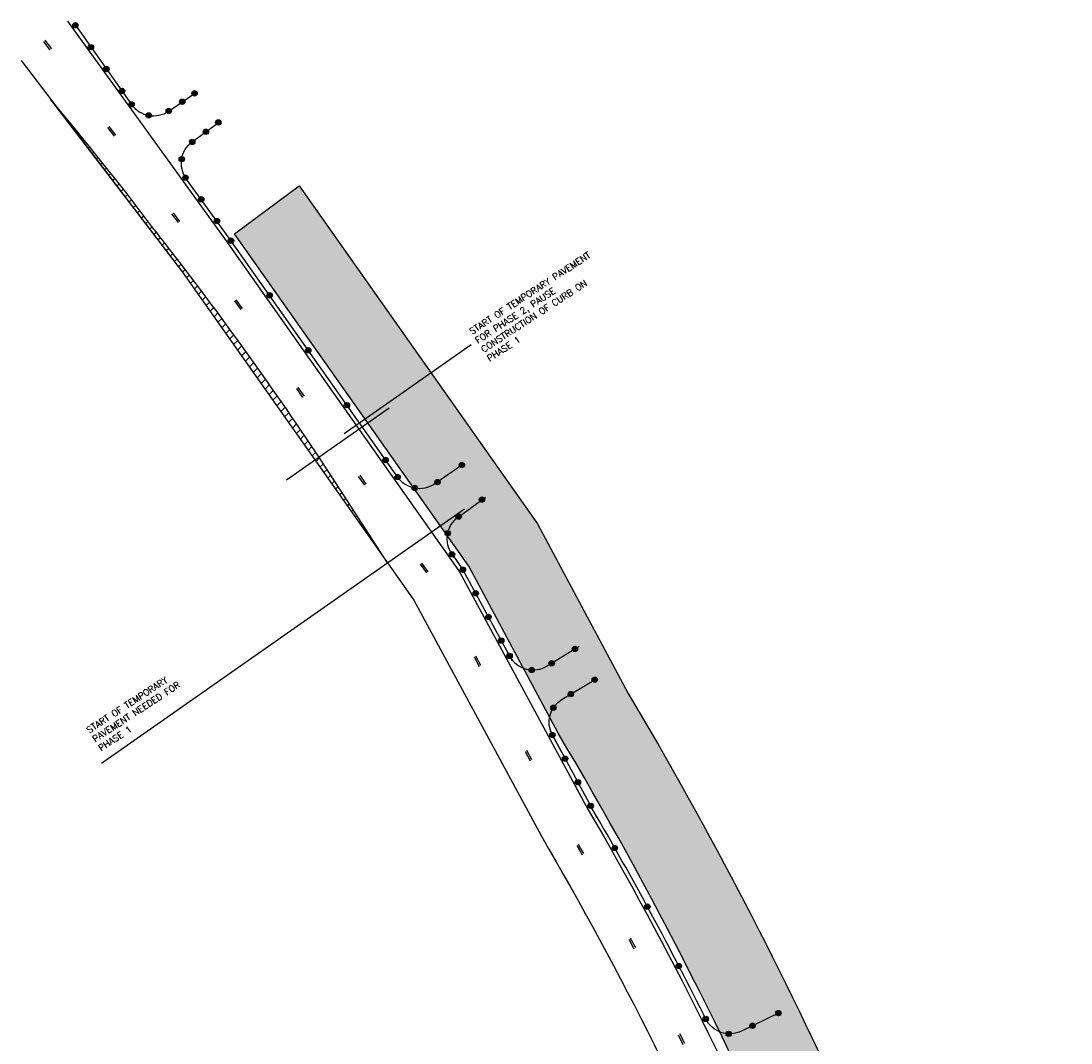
# Model space of a CAD drawing. Header units: feet. Extents: x 2245403 to 2245988, y 595680 to 596856.
# Tile 3 of 3: x 2245403 to 2245794, y 596475 to 596856. Entities that reach past the tile are written whole.
import ezdxf

# ---------------------------------------------------------------- set-up
doc = ezdxf.new("R2010")
doc.units = ezdxf.units.FT
doc.header["$MEASUREMENT"] = 0
doc.linetypes.add('motclass2', pattern=[40, 4, -36])
for name, color, linetype in [('MT_P_Drums', 30, 'Continuous'), ('MT_P_Edge_Line', 7, 'Continuous'), ('MT_P_Temp_Road', 30, 'Continuous'), ('MT_P_Work_Area', 7, 'Continuous'), ('MT_X_CL_Dashed_II', 2, 'motclass2'), ('SC_Shading2', 9, 'Continuous')]:
    doc.layers.add(name, color=color, linetype=linetype)
doc.layers.add('SC_Scratch1', color=7, linetype='Continuous', plot=False)
doc.styles.add('ROMANS', font='ROMANS.shx', dxfattribs={"height": 2.4})

# ---------------------------------------------------------------- blocks, each defined once
blk = doc.blocks.new('BAR-L')
blk.add_circle((0, 1), 1)
blk = doc.blocks.new('A$C37525D93')
at = {"layer": 'MT_P_Drums'}
h = blk.add_hatch(color=256, dxfattribs=at)
h.dxf.hatch_style = 1
h.paths.add_polyline_path([(1, 0, 1), (-1, 0, 1)])
blk.add_blockref('BAR-L', (0, -1), dxfattribs=at)
blk = doc.blocks.new('*U1016')
at = {"layer": 'MT_P_Drums', "rotation": 99.16205688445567}
blk.add_blockref('A$C37525D93', (0, 0), dxfattribs=at)
blk = doc.blocks.new('*U1017')
at = {"layer": 'MT_P_Drums', "color": 0, "linetype": 'ByBlock', "lineweight": -2, "transparency": 16777216, "rotation": 305.3636274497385}
for p in [(2245423.305883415, 596854.4522995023), (2245429.093519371, 596846.2973457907), (2245434.881155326, 596838.1423920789), (2245440.668791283, 596829.9874383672)]:
    blk.add_blockref('*U1016', p, dxfattribs=at)

msp = doc.modelspace()

# ---------------------------------------------------------------- hatches: boundary and pattern name
at = {"layer": 'MT_P_Temp_Road'}
h = msp.add_hatch(dxfattribs=at)
h.set_pattern_fill('ANSI31', color=256, scale=20)
h.set_pattern_definition([(45, (0, 0), (-1.767766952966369, 1.767766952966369), [])])
edge = h.paths.add_edge_path()
edge.add_line((2245539.534698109, 596654.1446930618), (2245517.979, 596687.5699999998))
edge.add_arc((2244399.312305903, 595951.9129217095), 1338.882559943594, 33.32970144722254, 37.71823929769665)
edge.add_arc((2244603.654348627, 596109.950332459), 1080.558163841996, 37.71823929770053, 38.29630929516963)
edge.add_arc((2244535.50233053, 596089.3652360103), 1147.098664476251, 36.99353057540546, 40.01009597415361)
edge.add_line((2245414.100949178, 596826.8608721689), (2245463.226531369, 596762.4871479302))
edge.add_line((2245463.226531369, 596762.4871479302), (2245539.534698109, 596654.1446930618))
at = {"layer": 'SC_Shading2'}
h = msp.add_hatch(color=256, dxfattribs=at)
edge = h.paths.add_edge_path()
edge.add_line((2245506.612158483, 596794.6654516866), (2245595.360593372, 596668.6602845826))
edge.add_line((2245595.360593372, 596668.6602845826), (2245629.198132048, 596605.4712080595))
edge.add_arc((2244285.175975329, 595806.8578140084), 1563.386999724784, 24.15548307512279, 30.718637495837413, ccw=False)
edge.add_line((2245711.670210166, 596446.6180103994), (2245717.191959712, 596448.968221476))
edge.add_arc((2244285.175975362, 595806.857814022), 1569.386999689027, 20.478264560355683, 24.15127892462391, ccw=False)
edge.add_line((2245755.385524, 596355.9110335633), (2245777.383944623, 596297.0054723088))
edge.add_line((2245777.383944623, 596297.0054723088), (2245787.699767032, 596289.8388611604))
edge.add_line((2245787.699767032, 596289.8388611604), (2245770.583307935, 596265.2009467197))
edge.add_line((2245770.583307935, 596265.2009467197), (2245752.562191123, 596277.7205822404))
edge.add_line((2245752.562191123, 596277.7205822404), (2245727.281374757, 596345.4154728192))
edge.add_arc((2244285.175975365, 595806.8578140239), 1539.386999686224, 20.47826456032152, 23.05596076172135)
edge.add_line((2245701.601032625, 596409.727942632), (2245696.0802959, 596407.3781626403))
edge.add_arc((2244285.17597533, 595806.8578140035), 1533.386999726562, 23.05596076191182, 30.74346304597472)
edge.add_line((2245603.068034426, 596590.7176302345), (2245569.778635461, 596652.8830967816))
edge.add_line((2245569.778635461, 596652.8830967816), (2245482.509032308, 596776.7886162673))
edge.add_line((2245482.509032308, 596776.7886162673), (2245506.612158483, 596794.6654516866))

# ---------------------------------------------------------------- linework, layer by layer
at = {"layer": 'MT_P_Edge_Line', "flags": 128}
for points in [[(2245420.381145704, 596855.9388995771), (2245479.357718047, 596774.3163916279), (2245566.344917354, 596650.8118295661), (2245614.306620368, 596562.0894581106, -0.03297863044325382), (2245693.910459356, 596402.2546375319), (2245741.533165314, 596289.4373640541), (2245750.212475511, 596275.7000707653), (2245770.887972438, 596261.3363835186), (2245794.029481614, 596260.8632325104)], [(2245403.059856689, 596841.3290211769), (2245463.226531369, 596762.4871479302), (2245549.313069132, 596640.2613465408), (2245596.86758428, 596552.292215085, -0.03304533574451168), (2245675.47197793, 596394.507154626), (2245675.47197793, 596394.507154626), (2245714.354206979, 596302.3959026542)]]:
    msp.add_lwpolyline(points, format="xyb", dxfattribs=at)
at = {"layer": 'MT_P_Temp_Road'}
msp.add_lwpolyline([(2245539.534698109, 596654.1446930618), (2245517.979, 596687.5699999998, 0.01915094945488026), (2245458.407, 596771.013, 0.002522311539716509), (2245451.694, 596779.603, 0.01316300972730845), (2245414.100949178, 596826.8608721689), (2245463.226531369, 596762.4871479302)], format="xyb", close=True, dxfattribs=at)
at = {"layer": 'MT_P_Work_Area'}
msp.add_lwpolyline([(2245506.612158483, 596794.6654516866), (2245595.360593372, 596668.6602845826), (2245629.198132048, 596605.4712080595, -0.02864499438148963), (2245711.670210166, 596446.6180103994), (2245717.191959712, 596448.968221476, -0.01602792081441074), (2245755.385524, 596355.9110335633), (2245777.383944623, 596297.0054723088), (2245787.699767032, 596289.8388611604), (2245770.583307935, 596265.2009467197), (2245752.562191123, 596277.7205822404), (2245727.281374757, 596345.4154728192, 0.01124779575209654), (2245701.601032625, 596409.727942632), (2245696.0802959, 596407.3781626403, 0.0335556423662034), (2245603.068034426, 596590.7176302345), (2245569.778635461, 596652.8830967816), (2245482.509032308, 596776.7886162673)], format="xyb", close=True, dxfattribs=at)
at = {"layer": 'MT_X_CL_Dashed_II', "flags": 128}
for points in [[(2245411.468249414, 596848.4211951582), (2245471.025960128, 596768.206587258), (2245557.547967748, 596645.3625050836), (2245605.29921448, 596557.029448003, -0.03301289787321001), (2245684.386995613, 596398.2530343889), (2245723.263008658, 596306.1565080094)], [(2245411.972752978, 596848.8467255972), (2245471.558289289, 596768.5969523), (2245558.110018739, 596645.7106710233), (2245605.874702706, 596557.3527569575, -0.03301069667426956), (2245684.995465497, 596398.5087013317), (2245723.871055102, 596306.4131780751)]]:
    msp.add_lwpolyline(points, format="xyb", dxfattribs=at)
at = {"layer": 'SC_Scratch1', "color": 6}
for p, q in [((2245423.305883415, 596854.4522995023), (2245444.230293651, 596824.9691740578)), ((2245480.578852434, 596775.187547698), (2245465.551529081, 596795.8608586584)), ((2245567.622305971, 596651.6031157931), (2245585.998310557, 596617.6101046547)), ((2245600.045860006, 596591.6241237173), (2245615.614594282, 596562.824165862))]:
    msp.add_line(p, q, dxfattribs=at)
at = {"layer": 'SC_Scratch1', "color": 1}
for p, q in [((2245570.618661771, 596735.3632831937), (2245523.402495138, 596702.2444518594)), ((2245433.01460923, 596579.4728257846), (2245568.193569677, 596674.2349077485))]:
    msp.add_line(p, q, dxfattribs=at)
at = {"layer": 'SC_Scratch1', "color": 5}
msp.add_line((2245501.953875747, 596685.0995980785), (2245540.168447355, 596711.9044414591), dxfattribs=at)
at = {"layer": 'SC_Scratch1', "color": 2, "flags": 128}
for points in [[(2245444.230293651, 596824.9691740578, 0.4110229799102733), (2245458.074793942, 596822.4895099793), (2245468.166803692, 596829.434144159)], [(2245465.551529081, 596795.8608586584), (2245464.60076257, 596797.2107584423, -0.4074802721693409), (2245466.831265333, 596811.0099093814), (2245477.000459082, 596818.5287424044)], [(2245543.279001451, 596686.1657777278, 0.4110229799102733), (2245557.123501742, 596683.6861136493), (2245567.215511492, 596690.630747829)], [(2245564.515089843, 596656.0147461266), (2245563.564323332, 596657.3646459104, -0.4074802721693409), (2245565.794826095, 596671.1637968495), (2245575.964019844, 596678.6826298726)], [(2245583.186339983, 596622.8118527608), (2245584.969934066, 596619.5124558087, 0.4307959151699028), (2245599.009615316, 596615.7524283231), (2245610.942951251, 596623.0994857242)], [(2245604.188382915, 596583.9610418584), (2245600.922954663, 596590.001622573, -0.4003610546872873), (2245604.551861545, 596603.3181319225), (2245617.081387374, 596610.8817612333)], [(2245685.085013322, 596486.4025861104), (2245671.385773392, 596479.7034122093, -0.4129346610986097), (2245658.028626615, 596484.2545603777), (2245657.188373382, 596485.9539552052)]]:
    msp.add_lwpolyline(points, format="xyb", dxfattribs=at)
at = {"layer": 'SC_Scratch1', "color": 6, "flags": 128}
for points in [[(2245543.27900145, 596686.1657777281), (2245480.578852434, 596775.187547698)], [(2245563.564323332, 596657.36464591), (2245567.622305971, 596651.6031157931)]]:
    msp.add_lwpolyline(points, dxfattribs=at)
at = {"layer": 'SC_Scratch1', "color": 1}
msp.add_arc((2244443.771848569, 595879.3781963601), 1356.581665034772, 26.43225181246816, 30.25173223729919, dxfattribs=at)

# ---------------------------------------------------------------- block references
at = {"layer": 'MT_P_Drums'}
msp.add_blockref('*U1017', (0, 0), dxfattribs=at)
for p, rotation in [((2245463.120798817, 596825.961827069), 45.01215605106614), ((2245467.675560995, 596829.0961043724), 45.01215605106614), ((2245444.230293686, 596824.9691740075), 45.01215605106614), ((2245458.074793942, 596822.4895099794), 45.01215605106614), ((2245450.642944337, 596820.8841381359), 45.01215605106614), ((2245476.524, 596818.2400000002), 45.01215605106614), ((2245471.915862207, 596814.7693258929), 45.01215605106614), ((2245466.831265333, 596811.0099093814), 45.01215605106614), ((2245462.904573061, 596804.5647768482), 45.01215605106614), ((2245464.302548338, 596797.7136577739), 45.01215605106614), ((2245470.159214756, 596789.608137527), 45.01215605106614), ((2245476.015881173, 596781.5026172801), 45.01215605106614), ((2245481.2474447, 596774.2382793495), 45.01215605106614), ((2245495.643254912, 596753.7990854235), 45.01215605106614), ((2245510.039065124, 596733.3598914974), 45.01215605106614), ((2245524.434875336, 596712.9206975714), 45.01215605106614), ((2245538.830685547, 596692.4815036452), 45.01215605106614), ((2245567.215511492, 596690.630747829), 45.01215605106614), ((2245543.279001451, 596686.1657777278), 45.01215605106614), ((2245549.691652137, 596682.080741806), 45.01215605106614), ((2245558.149631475, 596684.2422775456), 45.01215605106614), ((2245574.683152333, 596677.7355902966), 45.01215605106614), ((2245566.055922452, 596671.3568445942), 45.01215605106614), ((2245561.964038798, 596665.2278607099), 45.01215605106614), ((2245563.564323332, 596657.3646459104), 45.01215605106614), ((2245567.622305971, 596651.6031157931), 45.01215605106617), ((2245567.622305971, 596651.6031157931), 45.01215605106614), ((2245572.377757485, 596642.8062026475), 45.01215605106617), ((2245577.133209, 596634.0092895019), 45.01215605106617), ((2245581.888660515, 596625.2123763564), 45.01215605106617), ((2245584.969934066, 596619.5124558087), 45.01215605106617), ((2245609.297515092, 596622.0864317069), 45.01215605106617), ((2245600.650320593, 596616.7666088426), 45.01215605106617), ((2245593.23224984, 596614.2822072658), 45.01215605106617), ((2245616.695670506, 596610.6324596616), 45.01215605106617), ((2245607.786411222, 596605.2542565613), 45.01215605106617), ((2245601.309340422, 596600.1666054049), 45.01215605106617), ((2245600.922954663, 596590.001622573), 45.01215605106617), ((2245605.665918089, 596581.2278106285), 45.01215605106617), ((2245610.421369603, 596572.430897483), 45.01215605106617), ((2245615.176821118, 596563.6339843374), 45.01215605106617), ((2245624.166636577, 596547.9452897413), 51.84160206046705), ((2245636.286308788, 596526.0798865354), 50.7857168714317), ((2245648.000995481, 596503.99485931), 49.72983168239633), ((2245685.085013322, 596486.4025861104), 48.67394649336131), ((2245658.028626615, 596484.2545603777), 48.67394649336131), ((2245675.438208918, 596481.6851258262), 48.67394649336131), ((2245666.549403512, 596478.6966304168), 48.67394649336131)]:
    msp.add_blockref('A$C37525D93', p, dxfattribs=dict(at, rotation=rotation))

# ---------------------------------------------------------------- texts
at = {"layer": 'SC_Scratch1', "color": 1, "char_height": 2.4, "attachment_point": 1, "rotation": 33.21653656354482, "style": 'ROMANS'}
for s, width, insert in [('START OF TEMPORARY PAVEMENT FOR PHASE 2, PAUSE CONSTRUCTION OF CURB ON PHASE 1', 57.70039765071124, (2245569.693195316, 596741.1118911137)), ('START OF TEMPORARY PAVEMENT NEEDED FOR PHASE 1', 44.40159533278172, (2245427.178289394, 596592.5795814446))]:
    msp.add_mtext_dynamic_manual_height_columns(s, width=width, gutter_width=12, heights=[0], dxfattribs=dict(at, insert=insert))

doc.saveas('drawing.dxf')
